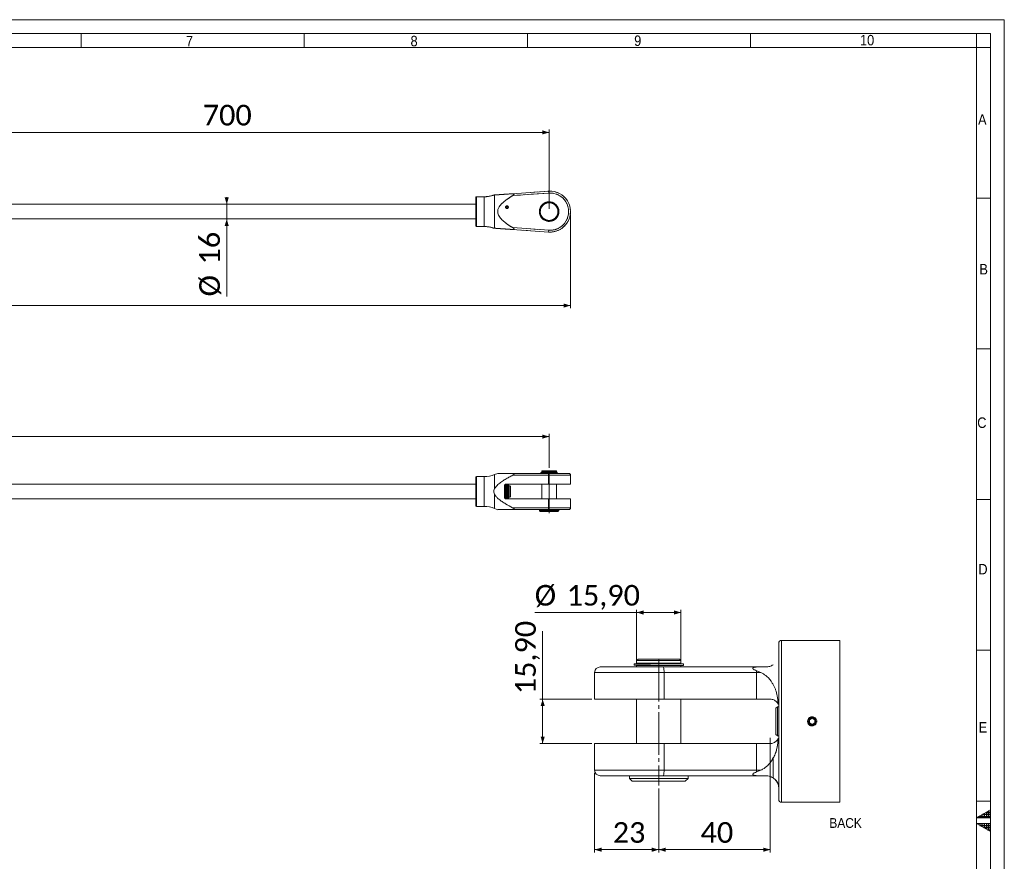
# Model space of a CAD drawing. Header units: millimetres. Extents: x 30 to 2493, y 30 to 1752.
# Tile 8 of 8: x 1434 to 2493, y 847 to 1752. Entities that reach past the tile are written whole.
import ezdxf

# ---------------------------------------------------------------- set-up
doc = ezdxf.new("R2010")
doc.units = ezdxf.units.MM
doc.header["$LTSCALE"] = 3
for name, pattern in [('SLD-Centro', [19.05, 15.24, -1.27, 1.27, -1.27]), ('SLD-Combinazione-di-due-tratteggi', [12.7, 6.35, -1.27, 1.27, -1.27, 1.27, -1.27]), ('SLD-Solido', [0])]:
    doc.linetypes.add(name, pattern=pattern)
doc.styles.add('SLDTEXTSTYLE0', font='GOTHIC.TTF', dxfattribs={"width": 0.913})
doc.styles.add('SLDTEXTSTYLE3', font='CALIBRI.TTF')
doc.styles.add('SLDTEXTSTYLE4', font='CALIBRIB.TTF')
doc.dimstyles.new('SLDDIMSTYLE0', dxfattribs={"dimtxt": 22.225, "dimasz": 7.5, "dimexe": 0, "dimexo": 0.0625, "dimgap": 5.55625, "dimtad": 1, "dimdec": 0, "dimrnd": 1e-09, "dimzin": 12, "dimdsep": 46, "dimtxsty": 'SLDTEXTSTYLE4', "dimsah": 1, "dimcen": 0.09, "dimadec": 0, "dimazin": 3, "dimtfac": 1, "dimtmove": 0, "dimatfit": 0, "dimfxl": 0, "dimfrac": 2, "dimtolj": 1, "dimtzin": 12, "dimarcsym": 0})
doc.dimstyles.new('SLDDIMSTYLE1', dxfattribs={"dimtxt": 22.225, "dimasz": 7.5, "dimexe": 0, "dimexo": 0.0625, "dimgap": 5.55625, "dimtad": 1, "dimrnd": 1e-09, "dimzin": 12, "dimdsep": 46, "dimtxsty": 'SLDTEXTSTYLE4', "dimsah": 1, "dimcen": 0.09, "dimadec": 0, "dimazin": 3, "dimtfac": 1, "dimtofl": 0, "dimtmove": 0, "dimatfit": 3, "dimfxl": 0, "dimfrac": 2, "dimtolj": 1, "dimtzin": 12, "dimarcsym": 0})
doc.dimstyles.new('SLDDIMSTYLE4', dxfattribs={"dimtxt": 22.225, "dimasz": 7.5, "dimexe": 0, "dimexo": 0.0625, "dimgap": 5.55625, "dimtad": 1, "dimlfac": 0.333333, "dimrnd": 1e-09, "dimzin": 12, "dimdsep": 46, "dimtxsty": 'SLDTEXTSTYLE4', "dimsah": 1, "dimcen": 0.09, "dimadec": 0, "dimazin": 3, "dimtfac": 1, "dimtofl": 0, "dimtmove": 0, "dimatfit": 3, "dimfxl": 0, "dimfrac": 2, "dimtolj": 1, "dimtzin": 12, "dimarcsym": 0})

# ---------------------------------------------------------------- blocks, each defined once
blk = doc.blocks.new('_D')
at = {"color": 7, "linetype": 'SLD-Solido', "lineweight": 0}
for p, q in [((1656.6, 1553.6), (1656.6, 1561.1)), ((1656.6, 1553.6), (1656.6, 1537.7)), ((1656.6, 1537.7), (1656.6, 1454.5))]:
    blk.add_line(p, q, dxfattribs=at)
for points in [[(1656.6, 1553.6), (1658.8, 1561.1), (1654.3, 1561.1)], [(1656.6, 1537.7), (1654.3, 1530.2), (1658.8, 1530.2)]]:
    blk.add_solid(points, dxfattribs=at)
at = {"color": 7, "linetype": 'SLD-Solido', "lineweight": 0, "char_height": 22.23, "attachment_point": 1, "rotation": 90, "style": 'SLDTEXTSTYLE3'}
for s, insert in [('16', (1627, 1488.8)), ('%%c', (1627, 1454.5))]:
    blk.add_mtext(s, dxfattribs=dict(at, insert=insert))
blk = doc.blocks.new('_D_1')
at = {"color": 7, "linetype": 'SLD-Solido', "lineweight": 0}
for p, q in [((187.4, 1542.7), (187.4, 1441.7)), ((2026.4, 1542.7), (2026.4, 1441.7)), ((2026.4, 1444.7), (187.4, 1444.7))]:
    blk.add_line(p, q, dxfattribs=at)
for points in [[(187.4, 1444.7), (194.9, 1442.4), (194.9, 1446.9)], [(2026.4, 1444.7), (2018.9, 1446.9), (2018.9, 1442.4)]]:
    blk.add_solid(points, dxfattribs=at)
at = {"color": 7, "linetype": 'SLD-Solido', "lineweight": 0, "insert": (1076.8, 1474.3), "char_height": 22.23, "attachment_point": 1, "style": 'SLDTEXTSTYLE3'}
blk.add_mtext('1839', dxfattribs=at)
blk = doc.blocks.new('_D_2')
at = {"color": 7, "linetype": 'SLD-Solido', "lineweight": 0}
for p, q in [((1303.4, 1548.7), (1303.4, 1633.8)), ((2003.4, 1548.7), (2003.4, 1633.8)), ((1303.4, 1630.8), (2003.4, 1630.8))]:
    blk.add_line(p, q, dxfattribs=at)
for points in [[(1303.4, 1630.8), (1310.9, 1628.6), (1310.9, 1633.1)], [(2003.4, 1630.8), (1995.9, 1633.1), (1995.9, 1628.6)]]:
    blk.add_solid(points, dxfattribs=at)
at = {"color": 7, "linetype": 'SLD-Solido', "lineweight": 0, "insert": (1630.8, 1660.5), "char_height": 22.23, "attachment_point": 1, "style": 'SLDTEXTSTYLE3'}
blk.add_mtext('700', dxfattribs=at)
blk = doc.blocks.new('_D_3')
at = {"color": 7, "linetype": 'SLD-Solido', "lineweight": 0}
for p, q in [((210.4, 1270.1), (210.4, 1306.8)), ((210.4, 1303.8), (2003.4, 1303.8)), ((2003.4, 1270.1), (2003.4, 1306.8))]:
    blk.add_line(p, q, dxfattribs=at)
for points in [[(210.4, 1303.8), (217.9, 1301.5), (217.9, 1306)], [(2003.4, 1303.8), (1995.9, 1306), (1995.9, 1301.5)]]:
    blk.add_solid(points, dxfattribs=at)
at = {"color": 7, "linetype": 'SLD-Solido', "lineweight": 0, "insert": (1076.8, 1333.4), "char_height": 22.23, "attachment_point": 1, "style": 'SLDTEXTSTYLE3'}
blk.add_mtext('1793', dxfattribs=at)
blk = doc.blocks.new('_D_8')
at = {"color": 7, "linetype": 'SLD-Solido', "lineweight": 0}
for p, q in [((2052.3, 942.2), (2052.3, 856.7)), ((2121.3, 925.5), (2121.3, 856.7)), ((2121.3, 859.7), (2052.3, 859.7))]:
    blk.add_line(p, q, dxfattribs=at)
for points in [[(2052.3, 859.7), (2059.8, 857.4), (2059.8, 861.9)], [(2121.3, 859.7), (2113.8, 861.9), (2113.8, 857.4)]]:
    blk.add_solid(points, dxfattribs=at)
at = {"color": 7, "linetype": 'SLD-Solido', "lineweight": 0, "insert": (2071.8, 889.3), "char_height": 22.23, "attachment_point": 1, "style": 'SLDTEXTSTYLE3'}
blk.add_mtext('23', dxfattribs=at)
blk = doc.blocks.new('_D_9')
at = {"color": 7, "linetype": 'SLD-Solido', "lineweight": 0}
for p, q in [((2241.3, 979.8), (2241.3, 856.7)), ((2121.3, 925.5), (2121.3, 856.7)), ((2241.3, 859.7), (2121.3, 859.7))]:
    blk.add_line(p, q, dxfattribs=at)
for points in [[(2121.3, 859.7), (2128.8, 857.4), (2128.8, 861.9)], [(2241.3, 859.7), (2233.8, 861.9), (2233.8, 857.4)]]:
    blk.add_solid(points, dxfattribs=at)
at = {"color": 7, "linetype": 'SLD-Solido', "lineweight": 0, "insert": (2166.3, 889.3), "char_height": 22.23, "attachment_point": 1, "style": 'SLDTEXTSTYLE3'}
blk.add_mtext('40', dxfattribs=at)
blk = doc.blocks.new('_D_10')
at = {"color": 7, "linetype": 'SLD-Solido', "lineweight": 0}
for p, q in [((2097.5, 1114.7), (1987.9, 1114.7)), ((2097.5, 1060.7), (2097.5, 1117.7)), ((2097.5, 1114.7), (2145.2, 1114.7)), ((2145.2, 1060.7), (2145.2, 1117.7))]:
    blk.add_line(p, q, dxfattribs=at)
for points in [[(2097.5, 1114.7), (2105, 1112.4), (2105, 1116.9)], [(2145.2, 1114.7), (2137.7, 1116.9), (2137.7, 1112.4)]]:
    blk.add_solid(points, dxfattribs=at)
at = {"color": 7, "linetype": 'SLD-Solido', "lineweight": 0, "char_height": 22.23, "attachment_point": 1, "style": 'SLDTEXTSTYLE3'}
for s, insert in [('%%c', (1987.9, 1144.3)), ('15,90', (2022.2, 1144.3))]:
    blk.add_mtext(s, dxfattribs=dict(at, insert=insert))
blk = doc.blocks.new('_D_11')
at = {"color": 7, "linetype": 'SLD-Solido', "lineweight": 0}
for p, q in [((1996.4, 1021.5), (1996.4, 1094.5)), ((2049.3, 1021.5), (1993.4, 1021.5)), ((1996.4, 1021.5), (1996.4, 973.8)), ((2049.3, 973.8), (1993.4, 973.8))]:
    blk.add_line(p, q, dxfattribs=at)
for points in [[(1996.4, 1021.5), (1994.2, 1014), (1998.7, 1014)], [(1996.4, 973.8), (1998.7, 981.3), (1994.2, 981.3)]]:
    blk.add_solid(points, dxfattribs=at)
at = {"color": 7, "linetype": 'SLD-Solido', "lineweight": 0, "insert": (1966.8, 1026.8), "char_height": 22.23, "attachment_point": 1, "rotation": 90, "style": 'SLDTEXTSTYLE3'}
blk.add_mtext('15,90', dxfattribs=at)

msp = doc.modelspace()

# ---------------------------------------------------------------- hatches: boundary and pattern name
at = {"linetype": 'Continuous'}
h = msp.add_hatch(dxfattribs=at)
h.set_pattern_fill('NET', color=8, scale=0.75, style=0)
h.paths.add_polyline_path([(2478, 894), (2478, 902.66), (2463, 894)], flags=0)
h = msp.add_hatch(dxfattribs=at)
h.set_pattern_fill('NET', color=8, scale=0.75, style=0)
h.paths.add_polyline_path([(2463, 888), (2478, 888), (2478, 879.34)], flags=0)

# ---------------------------------------------------------------- linework, layer by layer
at = {"color": 7, "linetype": 'SLD-Solido', "lineweight": 0}
for p, q in [((2493, 1752), (30, 1752)), ((2493, 30), (2493, 1752)), ((2478, 1737), (45, 1737)), ((1500, 1722), (1500, 1737)), ((1740, 1737), (1740, 1722)), ((1980, 1737), (1980, 1722)), ((2220, 1737), (2220, 1722)), ((2463, 1722), (2463, 1737)), ((2478, 45), (2478, 1737)), ((2478, 1722), (2463, 1722)), ((2478, 1560), (2463, 1560)), ((2478, 1398), (2463, 1398)), ((2478, 1236), (2463, 1236)), ((2316.224, 910.666), (2316.224, 1084.666)), ((2478, 1074), (2463, 1074)), ((2478, 912), (2463, 912)), ((2478, 902.66), (2463, 894)), ((2478, 894), (2478, 902.66)), ((2463, 894), (2478, 894)), ((2478, 879.34), (2463, 888)), ((2463, 888), (2478, 888)), ((2478, 888), (2478, 879.34))]:
    msp.add_line(p, q, dxfattribs=at)
at = {"color": 7, "linetype": 'SLD-Solido', "lineweight": 15}
for p, q in [((2463, 1722), (60, 1722)), ((2463, 60), (2463, 1722)), ((1964.148, 1564.911), (2002.841, 1567.617)), ((2002.98, 1565.622), (2002.841, 1567.617)), ((1924.376, 1530.67), (1924.376, 1560.67)), ((1933.544, 1561.67), (1925.376, 1561.67)), ((1925.376, 1529.67), (1925.376, 1561.67)), ((1933.544, 1529.67), (1933.544, 1561.67)), ((1944.782, 1527.784), (1944.782, 1563.557)), ((2002.98, 1565.622), (1964.195, 1562.909)), ((1924.376, 1553.605), (1224.376, 1553.605)), ((1957.526, 1551.835), (1957.588, 1551.658)), ((1957.726, 1551.269), (1957.588, 1551.658)), ((1958.326, 1551.269), (1958.463, 1551.658)), ((1958.463, 1551.658), (1958.526, 1551.835)), ((1224.376, 1537.735), (1924.376, 1537.735)), ((1925.376, 1529.67), (1933.544, 1529.67)), ((2002.841, 1523.724), (1964.148, 1526.43)), ((1964.195, 1528.431), (2002.98, 1525.719)), ((2002.98, 1525.719), (2002.841, 1523.724)), ((1933.544, 1260.768), (1925.376, 1260.768)), ((1925.376, 1228.768), (1925.376, 1260.768)), ((1933.544, 1228.768), (1933.544, 1260.768)), ((1948.094, 1264.29), (1944.782, 1262.953)), ((1944.782, 1248.046), (1944.782, 1262.953)), ((2002.841, 1262.268), (1964.148, 1262.268)), ((1964.195, 1264.268), (2002.98, 1264.268)), ((1994.549, 1265.318), (1994.549, 1264.768)), ((1994.549, 1265.318), (2002.967, 1265.318)), ((1994.549, 1264.768), (2003.178, 1264.768)), ((1995.926, 1267.068), (1995.426, 1266.568)), ((1995.426, 1266.568), (1995.426, 1265.568)), ((1995.426, 1266.568), (2011.326, 1266.568)), ((1995.426, 1265.568), (2011.326, 1265.568)), ((1995.426, 1264.768), (1995.426, 1264.268)), ((1995.826, 1265.568), (1995.826, 1265.318)), ((1995.926, 1267.068), (2010.826, 1267.068)), ((2002.841, 1252.718), (2002.841, 1262.268)), ((2026.376, 1262.268), (2002.841, 1262.268)), ((2002.98, 1264.268), (2024.376, 1264.268)), ((2003.107, 1265.418), (2003.573, 1265.418)), ((2003.497, 1264.768), (2003.178, 1264.768)), ((2003.497, 1264.768), (2011.326, 1264.768)), ((2003.573, 1265.418), (2012.203, 1265.418)), ((2012.203, 1264.868), (2003.784, 1264.868)), ((2011.326, 1266.568), (2010.826, 1267.068)), ((2010.926, 1265.418), (2010.926, 1265.568)), ((2010.926, 1264.768), (2010.926, 1264.868)), ((2011.326, 1265.568), (2011.326, 1266.568)), ((2011.326, 1264.268), (2011.326, 1264.768)), ((2012.203, 1264.868), (2012.203, 1265.418)), ((2026.376, 1252.718), (2026.376, 1262.268)), ((1924.376, 1252.703), (1224.376, 1252.703)), ((1924.376, 1229.768), (1924.376, 1259.768)), ((1955.376, 1238.818), (1955.376, 1250.718)), ((1956.376, 1251.703), (1955.954, 1252.125)), ((1956.376, 1239.629), (1956.376, 1251.703)), ((1956.526, 1252.528), (1956.526, 1237.008)), ((1957.376, 1252.718), (2002.841, 1252.718)), ((1957.526, 1252.718), (1957.526, 1236.818)), ((1957.726, 1252.718), (1957.726, 1236.818)), ((1958.326, 1252.718), (1958.326, 1236.818)), ((1958.526, 1252.718), (1958.526, 1236.818)), ((1959.526, 1236.818), (1959.526, 1252.718)), ((1961.176, 1250.768), (1959.676, 1250.768)), ((1959.676, 1240.322), (1959.676, 1250.768)), ((1961.676, 1250.268), (1961.176, 1250.768)), ((1961.176, 1240.322), (1961.176, 1250.768)), ((1961.676, 1240.692), (1961.676, 1250.268)), ((1995.426, 1252.718), (1995.426, 1236.818)), ((2002.841, 1252.718), (2026.376, 1252.718)), ((2011.326, 1236.818), (2011.326, 1252.718)), ((1944.782, 1226.584), (1944.782, 1241.49)), ((1956.526, 1247.768), (1956.376, 1247.768)), ((1956.376, 1241.768), (1956.526, 1241.768)), ((1956.376, 1237.833), (1956.376, 1239.629)), ((1959.676, 1247.768), (1959.526, 1247.768)), ((1959.526, 1241.768), (1959.676, 1241.768)), ((1959.676, 1238.768), (1959.676, 1240.322)), ((1961.176, 1238.768), (1961.176, 1240.322)), ((1961.176, 1238.768), (1961.676, 1239.268)), ((1961.676, 1239.268), (1961.676, 1240.692)), ((1224.376, 1236.833), (1924.376, 1236.833)), ((1925.376, 1228.768), (1933.544, 1228.768)), ((1955.954, 1237.411), (1956.376, 1237.833)), ((2002.841, 1236.818), (1957.376, 1236.818)), ((1959.676, 1238.768), (1961.176, 1238.768)), ((2026.376, 1236.818), (2002.841, 1236.818)), ((2002.841, 1227.268), (2002.841, 1236.818)), ((2026.376, 1227.268), (2026.376, 1236.818)), ((1944.782, 1226.584), (1948.138, 1225.228)), ((1964.148, 1227.268), (2002.841, 1227.268)), ((2002.98, 1225.268), (1964.195, 1225.268)), ((1992.876, 1225.268), (1992.876, 1224.268)), ((1992.876, 1224.268), (1993.876, 1223.268)), ((1992.876, 1224.268), (2013.876, 1224.268)), ((1993.876, 1223.268), (2012.876, 1223.268)), ((2002.841, 1227.268), (2026.376, 1227.268)), ((2024.376, 1225.268), (2002.98, 1225.268)), ((2012.876, 1223.268), (2013.876, 1224.268)), ((2013.876, 1224.268), (2013.876, 1225.268)), ((2250.332, 913.666), (2250.332, 1081.666)), ((2316.224, 1084.666), (2253.332, 1084.666)), ((2253.332, 910.666), (2253.332, 1084.666)), ((2094.851, 1059.616), (2094.851, 1057.966)), ((2094.851, 1059.616), (2130.389, 1059.616)), ((2098.982, 1064.566), (2097.482, 1063.066)), ((2097.482, 1063.066), (2097.482, 1060.066)), ((2097.482, 1063.066), (2121.332, 1063.066)), ((2097.482, 1060.066), (2121.332, 1060.066)), ((2098.682, 1060.066), (2098.682, 1059.616)), ((2098.982, 1064.566), (2121.332, 1064.566)), ((2121.332, 1064.566), (2143.682, 1064.566)), ((2121.332, 1063.066), (2145.182, 1063.066)), ((2121.332, 1060.066), (2145.182, 1060.066)), ((2130.389, 1059.316), (2130.389, 1059.616)), ((2130.389, 1059.316), (2147.813, 1059.316)), ((2145.182, 1063.066), (2143.682, 1064.566)), ((2143.982, 1059.316), (2143.982, 1060.066)), ((2145.182, 1060.066), (2145.182, 1063.066)), ((2147.813, 1057.666), (2147.813, 1059.316)), ((2052.332, 1050.166), (2052.332, 1021.516)), ((2126.947, 1050.166), (2052.332, 1050.166)), ((2058.332, 1056.166), (2126.164, 1056.166)), ((2112.275, 1057.966), (2094.851, 1057.966)), ((2097.482, 1057.666), (2097.482, 1056.166)), ((2097.482, 1057.666), (2112.275, 1057.666)), ((2098.682, 1057.966), (2098.682, 1057.666)), ((2112.275, 1057.666), (2112.275, 1057.966)), ((2112.275, 1057.666), (2147.813, 1057.666)), ((2126.164, 1056.166), (2225.793, 1056.166)), ((2126.947, 1021.516), (2126.947, 1050.166)), ((2226.576, 1050.166), (2126.947, 1050.166)), ((2145.182, 1056.166), (2145.182, 1057.666)), ((2225.793, 1056.166), (2229.383, 1056.166)), ((2229.383, 1056.166), (2225.983, 1055.986)), ((2226.535, 1052.075), (2231.102, 1050.166)), ((2226.576, 1021.516), (2226.576, 1050.166)), ((2231.102, 1050.166), (2226.576, 1050.166)), ((2229.383, 1056.166), (2236.832, 1056.166)), ((2126.947, 1021.516), (2052.332, 1021.516)), ((2097.482, 1021.516), (2097.482, 973.816)), ((2226.576, 1021.516), (2126.947, 1021.516)), ((2145.182, 973.816), (2145.182, 1021.516)), ((2241.332, 1021.516), (2226.576, 1021.516)), ((2248.868, 1013.344), (2247.332, 1011.887)), ((2247.332, 997.666), (2247.332, 1011.887)), ((2250.332, 1013.268), (2248.868, 1013.344)), ((2248.868, 1013.344), (2248.868, 997.666)), ((2247.332, 983.446), (2247.332, 997.666)), ((2248.868, 997.666), (2248.868, 981.988)), ((2286.332, 1001.13), (2283.332, 999.398)), ((2283.332, 999.398), (2283.332, 995.934)), ((2283.332, 995.934), (2286.332, 994.202)), ((2289.332, 999.398), (2286.332, 1001.13)), ((2286.332, 994.202), (2289.332, 995.934)), ((2289.332, 995.934), (2289.332, 999.398)), ((2247.332, 983.446), (2248.868, 981.988)), ((2248.868, 981.988), (2250.248, 982.061)), ((2052.332, 973.816), (2052.332, 945.166)), ((2052.332, 973.816), (2126.947, 973.816)), ((2126.947, 945.166), (2126.947, 973.816)), ((2126.947, 973.816), (2226.576, 973.816)), ((2226.576, 973.816), (2241.332, 973.816)), ((2226.576, 945.166), (2226.576, 973.816)), ((2244.332, 958.247), (2244.332, 936.891)), ((2052.332, 945.166), (2126.947, 945.166)), ((2126.947, 945.166), (2226.576, 945.166)), ((2231.102, 945.166), (2226.535, 943.257)), ((2226.576, 945.166), (2231.102, 945.166)), ((2126.164, 939.166), (2058.332, 939.166)), ((2089.832, 939.166), (2089.832, 936.166)), ((2089.832, 936.166), (2092.832, 933.166)), ((2089.832, 936.166), (2121.332, 936.166)), ((2092.832, 933.166), (2121.332, 933.166)), ((2121.332, 936.166), (2152.832, 936.166)), ((2121.332, 933.166), (2149.832, 933.166)), ((2225.793, 939.166), (2126.164, 939.166)), ((2149.832, 933.166), (2152.832, 936.166)), ((2152.832, 936.166), (2152.832, 939.166)), ((2229.383, 939.166), (2225.793, 939.166)), ((2225.983, 939.346), (2229.383, 939.166)), ((2236.832, 939.166), (2229.383, 939.166)), ((2253.332, 910.666), (2316.224, 910.666))]:
    msp.add_line(p, q, dxfattribs=at)
at = {"color": 7, "linetype": 'SLD-Combinazione-di-due-tratteggi', "lineweight": 0}
for p, q in [((1964.148, 1564.911), (2002.841, 1567.617)), ((2002.98, 1565.622), (2002.841, 1567.617)), ((1924.376, 1530.67), (1924.376, 1560.67)), ((1933.544, 1561.67), (1925.376, 1561.67)), ((1925.376, 1529.67), (1925.376, 1561.67)), ((1933.544, 1529.67), (1933.544, 1561.67)), ((1944.782, 1527.784), (1944.782, 1563.557)), ((2002.98, 1565.622), (1964.195, 1562.909)), ((1924.376, 1553.605), (1224.376, 1553.605)), ((1957.526, 1551.835), (1957.588, 1551.658)), ((1957.726, 1551.269), (1957.588, 1551.658)), ((1958.326, 1551.269), (1958.463, 1551.658)), ((1958.463, 1551.658), (1958.526, 1551.835)), ((1224.376, 1537.735), (1924.376, 1537.735)), ((1925.376, 1529.67), (1933.544, 1529.67)), ((2002.841, 1523.724), (1964.148, 1526.43)), ((1964.195, 1528.431), (2002.98, 1525.719)), ((2002.98, 1525.719), (2002.841, 1523.724))]:
    msp.add_line(p, q, dxfattribs=at)
at = {"color": 7, "linetype": 'SLD-Centro', "lineweight": 0}
for p, q in [((2003.376, 1267.068), (2003.376, 1221.561)), ((2121.332, 1064.566), (2121.332, 928.547))]:
    msp.add_line(p, q, dxfattribs=at)
at = {"color": 7, "linetype": 'SLD-Solido', "lineweight": 15}
for centre, radius in [((1958.026, 1550.42), 1.5), ((2003.376, 1545.67), 10.5), ((2003.376, 1545.67), 9.5), ((2286.332, 997.666), 3.922)]:
    msp.add_circle(centre, radius, dxfattribs=at)
at = {"color": 7, "linetype": 'SLD-Combinazione-di-due-tratteggi', "lineweight": 0}
for centre, radius in [((1958.026, 1550.42), 1.5), ((2003.376, 1545.67), 10.5), ((2003.376, 1545.67), 9.5)]:
    msp.add_circle(centre, radius, dxfattribs=at)
at = {"color": 7, "linetype": 'SLD-Solido', "lineweight": 15}
for centre, radius, start, end in [((2004.376, 1545.67), 22, 266, 94), ((1925.376, 1560.67), 1, 90, 180), ((1933.544, 1591.67), 30, 270, 290.196874), ((2004.376, 1545.67), 20, 266, 94), ((1958.026, 1550.42), 1.312, 109.471221, 70.528779), ((1958.026, 1550.42), 0.9, 109.471221, 70.528779), ((1925.376, 1530.67), 1, 180, 270), ((1933.544, 1499.67), 30, 69.791803, 90), ((1925.376, 1259.768), 1, 90, 180), ((1933.544, 1290.768), 30, 270, 292), ((2010.113, 1262.766), 7.289, 168.105446, 183.913979), ((2024.376, 1262.268), 2, 0, 90), ((1957.376, 1250.718), 2, 90, 180), ((1925.376, 1229.768), 1, 180, 270), ((1933.544, 1198.768), 30, 68, 90), ((1957.376, 1238.818), 2, 180, 270), ((2010.113, 1226.77), 7.289, 176.086021, 191.894554), ((2024.376, 1227.268), 2, 270, 0), ((2253.332, 1081.666), 3, 90.000975, 179.999666), ((2058.332, 1050.166), 6, 90.001157, 179.99959), ((2114.863, 1051.64), 12.174, 353.046644, 21.827368), ((2225.727, 1055.906), 0.268, 17.359473, 75.845593), ((2182.31, 1050.176), 44.266, 359.987585, 2.459275), ((2058.332, 945.166), 6, 180.00041, 269.998843), ((2114.863, 943.693), 12.174, 338.172632, 6.953356), ((2182.31, 945.157), 44.266, 357.540725, 0.012415), ((2225.727, 939.426), 0.268, 284.154407, 342.640527), ((2253.332, 913.666), 3, 180.000334, 269.999025)]:
    msp.add_arc(centre, radius, start, end, dxfattribs=at)
at = {"color": 7, "linetype": 'SLD-Combinazione-di-due-tratteggi', "lineweight": 0}
for centre, radius, start, end in [((2004.376, 1545.67), 22, 266, 94), ((1925.376, 1560.67), 1, 90, 180), ((1933.544, 1591.67), 30, 270, 290.196874), ((2004.376, 1545.67), 20, 266, 94), ((1958.026, 1550.42), 1.312, 109.471221, 70.528779), ((1958.026, 1550.42), 0.9, 109.471221, 70.528779), ((1925.376, 1530.67), 1, 180, 270), ((1933.544, 1499.67), 30, 69.791803, 90)]:
    msp.add_arc(centre, radius, start, end, dxfattribs=at)
at = {"color": 7, "linetype": 'SLD-Solido', "lineweight": 15}
for centre, major_axis, start_param, end_param in [((2003.376, 1265.918), (7.43, 1.235), 4.57639703, 4.66052113), ((2003.376, 1265.918), (8.827, 1.468), 4.65629116, 4.72498203), ((2003.376, 1264.269), (8.827, 1.468), 1.51469851, 1.58338937), ((2003.376, 1264.269), (7.43, 1.235), 1.43480437, 1.51892848)]:
    msp.add_ellipse(centre, major_axis=major_axis, ratio=0.05869036, start_param=start_param, end_param=end_param, dxfattribs=at)
for points, knots in [([(1943.911, 1563.496), (1943.892, 1563.495), (1943.814, 1563.489), (1944.295, 1563.523), (1944.711, 1563.552), (1944.782, 1563.557)], [0, 0, 0, 0, 0.20690331, 0.86363655, 1, 1, 1, 1]), ([(1944.782, 1563.557), (1945.407, 1563.601), (1946.687, 1563.69), (1949.522, 1563.888), (1952.786, 1564.117), (1957.723, 1564.462), (1961.572, 1564.731), (1964.148, 1564.911)], [0, 0, 0, 0, 0.13740237, 0.2812109, 0.45978969, 0.63853457, 1, 1, 1, 1]), ([(1964.195, 1562.909), (1962.111, 1561.594), (1958.821, 1559.518), (1954.601, 1556.283), (1951.58, 1553.44), (1949.254, 1550.414), (1948.022, 1547.318), (1947.987, 1544.376), (1948.843, 1541.864), (1950.171, 1539.704), (1952.331, 1537.135), (1955.501, 1534.241), (1959.724, 1531.198), (1962.685, 1529.352), (1964.181, 1528.44), (1964.195, 1528.431)], [0, 0, 0, 0, 0.15093265, 0.23825132, 0.32539405, 0.40453887, 0.47035928, 0.52575967, 0.58099555, 0.6306455, 0.68043683, 0.78623952, 0.89262561, 0.9990095, 1, 1, 1, 1]), ([(1964.195, 1562.909), (1964.514, 1563.116), (1964.956, 1563.401), (1965.43, 1563.85), (1965.643, 1564.132), (1965.727, 1564.378), (1965.708, 1564.555), (1965.594, 1564.716), (1965.3, 1564.87), (1964.793, 1564.94), (1964.361, 1564.921), (1964.148, 1564.911)], [0, 0, 0, 0, 0.2444302, 0.33809476, 0.43251497, 0.48809941, 0.543985, 0.59547728, 0.68078398, 0.84248582, 1, 1, 1, 1]), ([(1944.782, 1527.784), (1944.424, 1527.809), (1943.89, 1527.846), (1943.906, 1527.845), (1943.911, 1527.845)], [0, 0, 0, 0, 0.67116867, 1, 1, 1, 1]), ([(1964.148, 1526.43), (1962.808, 1526.523), (1960.127, 1526.711), (1956.104, 1526.992), (1952.093, 1527.273), (1948.805, 1527.502), (1946.291, 1527.678), (1945.289, 1527.748), (1944.782, 1527.784)], [0, 0, 0, 0, 0.18749591, 0.37514523, 0.57405463, 0.77423737, 0.8857584, 1, 1, 1, 1]), ([(1964.148, 1526.43), (1964.474, 1526.417), (1964.916, 1526.4), (1965.396, 1526.516), (1965.613, 1526.64), (1965.718, 1526.812), (1965.72, 1526.993), (1965.63, 1527.225), (1965.362, 1527.579), (1964.86, 1528.006), (1964.419, 1528.288), (1964.195, 1528.431)], [0, 0, 0, 0, 0.2395417, 0.32499866, 0.41108475, 0.46622986, 0.521643, 0.57319922, 0.66070386, 0.82804616, 1, 1, 1, 1]), ([(1964.148, 1262.268), (1962.808, 1261.556), (1960.127, 1260.132), (1956.104, 1257.81), (1952.093, 1255.261), (1948.805, 1252.752), (1946.291, 1250.362), (1945.289, 1248.824), (1944.782, 1248.046)], [0, 0, 0, 0, 0.18749591, 0.37514523, 0.57405463, 0.77423737, 0.8857584, 1, 1, 1, 1]), ([(1948.103, 1264.268), (1948.081, 1264.268), (1947.964, 1264.268), (1948.302, 1264.268), (1949.072, 1264.268), (1950.899, 1264.268), (1953.745, 1264.268), (1958.196, 1264.268), (1961.81, 1264.268), (1964.195, 1264.268)], [0, 0, 0, 0, 0.01594812, 0.08647553, 0.15996913, 0.30168855, 0.47658515, 0.65470777, 1, 1, 1, 1]), ([(1964.148, 1262.268), (1964.474, 1262.449), (1964.916, 1262.696), (1965.396, 1263.1), (1965.613, 1263.355), (1965.718, 1263.589), (1965.72, 1263.77), (1965.63, 1263.945), (1965.362, 1264.132), (1964.86, 1264.249), (1964.419, 1264.262), (1964.195, 1264.268)], [0, 0, 0, 0, 0.2395417, 0.32499866, 0.41108475, 0.46622986, 0.521643, 0.57319922, 0.66070386, 0.82804616, 1, 1, 1, 1]), ([(1944.782, 1248.046), (1944.45, 1247.346), (1943.853, 1246.085), (1943.775, 1243.896), (1944.29, 1242.432), (1944.71, 1241.628), (1944.782, 1241.49)], [0, 0, 0, 0, 0.33544258, 0.60346331, 0.93182028, 1, 1, 1, 1]), ([(1944.782, 1241.49), (1945.407, 1240.564), (1946.687, 1238.668), (1949.522, 1236.213), (1952.786, 1233.812), (1957.723, 1230.724), (1961.572, 1228.653), (1964.148, 1227.268)], [0, 0, 0, 0, 0.13740237, 0.2812109, 0.45978969, 0.63853457, 1, 1, 1, 1]), ([(1964.195, 1225.268), (1962.109, 1225.268), (1958.822, 1225.268), (1954.619, 1225.268), (1951.569, 1225.268), (1949.298, 1225.268), (1948.079, 1225.268), (1948.137, 1225.268), (1948.154, 1225.268)], [0, 0, 0, 0, 0.30196987, 0.47568392, 0.65098375, 0.8093282, 0.94101463, 1, 1, 1, 1]), ([(1964.195, 1225.268), (1964.514, 1225.279), (1964.956, 1225.294), (1965.43, 1225.45), (1965.643, 1225.6), (1965.727, 1225.792), (1965.708, 1225.979), (1965.594, 1226.208), (1965.3, 1226.539), (1964.793, 1226.913), (1964.361, 1227.151), (1964.148, 1227.268)], [0, 0, 0, 0, 0.2444302, 0.33809476, 0.43251497, 0.48809941, 0.543985, 0.59547728, 0.68078398, 0.84248582, 1, 1, 1, 1]), ([(2225.983, 1055.986), (2225.692, 1055.952), (2224.725, 1055.837), (2223.554, 1055.621), (2222.681, 1055.125), (2222.449, 1054.775), (2222.465, 1054.426), (2222.667, 1054.106), (2223.178, 1053.617), (2224.463, 1052.868), (2225.702, 1052.394), (2226.535, 1052.075)], [0, 0, 0, 0, 0.098775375, 0.327902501, 0.394392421, 0.429889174, 0.462639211, 0.505475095, 0.553610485, 0.70007086, 1, 1, 1, 1]), ([(2231.102, 1050.166), (2231.595, 1049.926), (2233.952, 1048.78), (2238.638, 1045.464), (2242.338, 1040.897), (2244.045, 1037.633), (2244.332, 1037.085)], [0, 0, 0, 0, 0.08696734, 0.415682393, 0.901932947, 1, 1, 1, 1]), ([(2236.832, 1056.166), (2238.126, 1056.261), (2240.793, 1056.457), (2243.129, 1057.767), (2244.332, 1058.441)], [0, 0, 0, 0, 0.48483079, 1, 1, 1, 1]), ([(2244.332, 1037.085), (2244.851, 1036.222), (2245.899, 1034.476), (2247.515, 1030.435), (2248.868, 1024.778), (2249.469, 1019.432), (2249.682, 1016.372), (2249.725, 1015.766)], [0, 0, 0, 0, 0.135779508, 0.274632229, 0.58572775, 0.917996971, 1, 1, 1, 1]), ([(2249.725, 1015.766), (2249.507, 1016.253), (2249.06, 1017.252), (2248.027, 1018.609), (2246.679, 1019.84), (2245.069, 1020.77), (2243.247, 1021.395), (2241.994, 1021.474), (2241.332, 1021.516)], [0, 0, 0, 0, 0.14785454, 0.30334518, 0.46994747, 0.65240926, 0.81643546, 1, 1, 1, 1]), ([(2287.383, 992.829), (2287.034, 992.776), (2286.135, 992.64), (2284.662, 992.911), (2283.184, 993.724), (2282.056, 994.989), (2281.411, 996.555), (2281.321, 998.246), (2281.794, 999.87), (2282.778, 1001.247), (2284.163, 1002.221), (2285.793, 1002.682), (2287.483, 1002.578), (2289.042, 1001.921), (2290.297, 1000.785), (2291.106, 999.297), (2291.376, 997.626), (2291.08, 995.958), (2290.246, 994.493), (2288.981, 993.345), (2287.916, 993.001), (2287.383, 992.829)], [0, 0, 0, 0, 0.03415288, 0.08779269, 0.14141335, 0.19508546, 0.24880255, 0.30247135, 0.35607215, 0.40969248, 0.46339189, 0.51710318, 0.57074365, 0.62433693, 0.67798532, 0.73169702, 0.7853891, 0.83900511, 0.89260822, 0.94628224, 1, 1, 1, 1]), ([(2241.332, 973.816), (2241.928, 973.851), (2243.096, 973.918), (2244.878, 974.477), (2246.569, 975.401), (2247.989, 976.675), (2249.056, 978.075), (2249.504, 979.074), (2249.725, 979.566)], [0, 0, 0, 0, 0.1654412, 0.3238517, 0.51475655, 0.69664966, 0.85031879, 1, 1, 1, 1]), ([(2244.332, 958.247), (2244.851, 959.111), (2245.899, 960.856), (2247.515, 964.898), (2248.868, 970.555), (2249.469, 975.9), (2249.682, 978.961), (2249.725, 979.566)], [0, 0, 0, 0, 0.135779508, 0.274632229, 0.58572775, 0.917996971, 1, 1, 1, 1]), ([(2249.725, 979.566), (2249.543, 977.253), (2249.224, 973.197), (2248.183, 967.505), (2246.782, 962.578), (2245.132, 959.662), (2244.332, 958.247)], [0, 0, 0, 0, 0.31311073, 0.54896388, 0.78122206, 1, 1, 1, 1]), ([(2244.332, 958.247), (2243.553, 956.844), (2241.962, 953.977), (2238.265, 949.73), (2234.472, 946.829), (2231.745, 945.483), (2231.102, 945.166)], [0, 0, 0, 0, 0.25361004, 0.51831809, 0.88654538, 1, 1, 1, 1]), ([(2225.983, 939.346), (2225.692, 939.381), (2224.725, 939.496), (2223.554, 939.711), (2222.681, 940.208), (2222.449, 940.558), (2222.465, 940.907), (2222.667, 941.226), (2223.178, 941.716), (2224.463, 942.465), (2225.702, 942.939), (2226.535, 943.257)], [0, 0, 0, 0, 0.098775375, 0.327902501, 0.394392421, 0.429889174, 0.462639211, 0.505475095, 0.553610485, 0.70007086, 1, 1, 1, 1]), ([(2244.332, 936.891), (2242.958, 937.643), (2240.604, 938.93), (2237.941, 939.097), (2236.832, 939.166)], [0, 0, 0, 0, 0.58380191, 1, 1, 1, 1]), ([(2246.478, 935.112), (2245.444, 935.965), (2242.843, 938.114), (2247.623, 934.227), (2248.795, 932.02), (2249.769, 929.712), (2250.085, 928.44), (2250.309, 926.715), (2249.844, 929.967), (2249.02, 931.717), (2247.388, 933.897), (2246.478, 935.112)], [0, 0, 0, 0, 0.11942829, 0.30059544, 0.41690555, 0.50547968, 0.59952018, 0.61953036, 0.67642903, 0.81965463, 1, 1, 1, 1])]:
    msp.add_open_spline(points, degree=3, knots=knots, dxfattribs=at)
at = {"color": 7, "linetype": 'SLD-Combinazione-di-due-tratteggi', "lineweight": 0}
for points, knots in [([(1943.911, 1563.496), (1943.892, 1563.495), (1943.814, 1563.489), (1944.295, 1563.523), (1944.711, 1563.552), (1944.782, 1563.557)], [0, 0, 0, 0, 0.20690331, 0.86363655, 1, 1, 1, 1]), ([(1944.782, 1563.557), (1945.407, 1563.601), (1946.687, 1563.69), (1949.522, 1563.888), (1952.786, 1564.117), (1957.723, 1564.462), (1961.572, 1564.731), (1964.148, 1564.911)], [0, 0, 0, 0, 0.13740237, 0.2812109, 0.45978969, 0.63853457, 1, 1, 1, 1]), ([(1964.195, 1562.909), (1962.111, 1561.594), (1958.821, 1559.518), (1954.601, 1556.283), (1951.58, 1553.44), (1949.254, 1550.414), (1948.022, 1547.318), (1947.987, 1544.376), (1948.843, 1541.864), (1950.171, 1539.704), (1952.331, 1537.135), (1955.501, 1534.241), (1959.724, 1531.198), (1962.685, 1529.352), (1964.181, 1528.44), (1964.195, 1528.431)], [0, 0, 0, 0, 0.15093265, 0.23825132, 0.32539405, 0.40453887, 0.47035928, 0.52575967, 0.58099555, 0.6306455, 0.68043683, 0.78623952, 0.89262561, 0.9990095, 1, 1, 1, 1]), ([(1964.195, 1562.909), (1964.514, 1563.116), (1964.956, 1563.401), (1965.43, 1563.85), (1965.643, 1564.132), (1965.727, 1564.378), (1965.708, 1564.555), (1965.594, 1564.716), (1965.3, 1564.87), (1964.793, 1564.94), (1964.361, 1564.921), (1964.148, 1564.911)], [0, 0, 0, 0, 0.2444302, 0.33809476, 0.43251497, 0.48809941, 0.543985, 0.59547728, 0.68078398, 0.84248582, 1, 1, 1, 1]), ([(1944.782, 1527.784), (1944.424, 1527.809), (1943.89, 1527.846), (1943.906, 1527.845), (1943.911, 1527.845)], [0, 0, 0, 0, 0.67116867, 1, 1, 1, 1]), ([(1964.148, 1526.43), (1962.808, 1526.523), (1960.127, 1526.711), (1956.104, 1526.992), (1952.093, 1527.273), (1948.805, 1527.502), (1946.291, 1527.678), (1945.289, 1527.748), (1944.782, 1527.784)], [0, 0, 0, 0, 0.18749591, 0.37514523, 0.57405463, 0.77423737, 0.8857584, 1, 1, 1, 1]), ([(1964.148, 1526.43), (1964.474, 1526.417), (1964.916, 1526.4), (1965.396, 1526.516), (1965.613, 1526.64), (1965.718, 1526.812), (1965.72, 1526.993), (1965.63, 1527.225), (1965.362, 1527.579), (1964.86, 1528.006), (1964.419, 1528.288), (1964.195, 1528.431)], [0, 0, 0, 0, 0.2395417, 0.32499866, 0.41108475, 0.46622986, 0.521643, 0.57319922, 0.66070386, 0.82804616, 1, 1, 1, 1])]:
    msp.add_open_spline(points, degree=3, knots=knots, dxfattribs=at)

# ---------------------------------------------------------------- texts
at = {"color": 7, "linetype": 'Continuous', "lineweight": 0, "char_height": 11.286, "attachment_point": 1, "style": 'SLDTEXTSTYLE0'}
for s, insert in [('7', (1612.654, 1734.548)), ('8', (1854.29, 1734.674)), ('9', (2094.841, 1735.048)), ('10', (2337.74, 1735.686)), ('A', (2464.754, 1650.289)), ('B', (2466.22, 1489.388)), ('C', (2463.855, 1324.391)), ('D', (2465.057, 1166.868)), ('E', (2465.498, 996.881))]:
    msp.add_mtext(s, dxfattribs=dict(at, insert=insert))
at = {"color": 7, "linetype": 'SLD-Solido', "lineweight": 0, "insert": (2322.259, 893.621), "char_height": 10.5, "attachment_point": 2, "style": 'SLDTEXTSTYLE0'}
msp.add_mtext('BACK', dxfattribs=at)

# ---------------------------------------------------------------- dimensions: what is measured, and where the dimension line sits
at = {"color": 7, "linetype": 'SLD-Solido', "lineweight": 0}
for base, p1, p2, dimstyle, picture, middle in [((2003.376, 1630.818), (1303.376, 1545.67), (2003.376, 1545.67), 'SLDDIMSTYLE1', '_D_2', (1653.376, 1630.818)), ((187.376, 1444.67), (2026.376, 1545.67), (187.376, 1545.67), 'SLDDIMSTYLE1', '_D_1', (1106.876, 1444.67)), ((2003.376, 1303.768), (210.376, 1267.068), (2003.376, 1267.068), 'SLDDIMSTYLE1', '_D_3', (1106.876, 1303.768)), ((2121.332, 859.666), (2241.332, 982.816), (2121.332, 928.547), 'SLDDIMSTYLE4', '_D_9', (2181.332, 859.666)), ((2052.332, 859.666), (2121.332, 928.547), (2052.332, 945.166), 'SLDDIMSTYLE4', '_D_8', (2086.832, 859.666))]:
    dim = msp.add_linear_dim(base=base, p1=p1, p2=p2, dimstyle=dimstyle, dxfattribs=at)
    dim.commit()
    dim.dimension.update_dxf_attribs({"geometry": picture, "text_midpoint": middle, "dimtype": 160})
dim = msp.add_linear_dim(base=(1656.599, 1537.735), p1=(1930.376, 1553.605), p2=(1930.376, 1537.735), angle=90, text='%%c<>', dimstyle='SLDDIMSTYLE0', dxfattribs=at)
dim.commit()
dim.dimension.update_dxf_attribs({"geometry": '_D', "text_midpoint": (1656.599, 1486.67), "dimtype": 160})
dim = msp.add_linear_dim(base=(2145.182, 1114.666), p1=(2097.482, 1057.666), p2=(2145.182, 1057.666), text='%%c<>', dimstyle='SLDDIMSTYLE4', dxfattribs=at)
dim.commit()
dim.dimension.update_dxf_attribs({"geometry": '_D_10', "text_midpoint": (2038.925, 1114.666), "dimtype": 160})
dim = msp.add_linear_dim(base=(1996.43, 973.816), p1=(2052.332, 1021.516), p2=(2052.332, 973.816), angle=90, dimstyle='SLDDIMSTYLE4', dxfattribs=at)
dim.commit()
dim.dimension.update_dxf_attribs({"geometry": '_D_11', "text_midpoint": (1996.43, 1060.638), "dimtype": 160})

doc.saveas('drawing.dxf')
